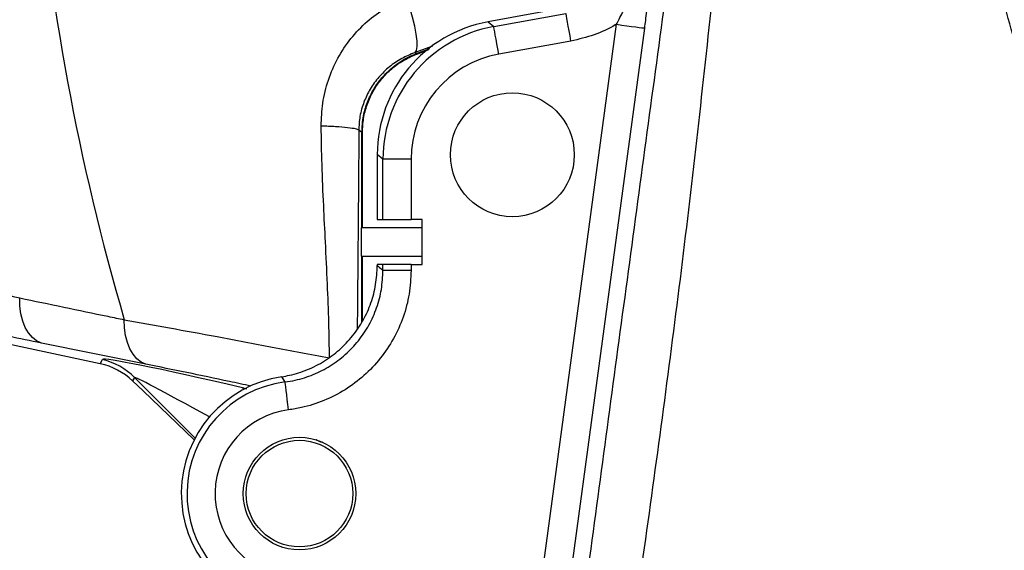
# Model space of a CAD drawing. Extents: x 0 to 8410, y 0 to 5940.
# Tile 87 of 158: x 4256 to 4431, y 2373 to 2467. Entities that reach past the tile are written whole.
import ezdxf

# ---------------------------------------------------------------- set-up
doc = ezdxf.new("R2010")
doc.units = 0
doc.header["$LTSCALE"] = 10
doc.layers.get('0').update_dxf_attribs({"linetype": 'CONTINUOUS'})
doc.styles.add('SLDTEXTSTYLE0', font='TXT', dxfattribs={"width": 0.605})
doc.dimstyles.new('SLDDIMSTYLE1', dxfattribs={"dimtxt": 50, "dimasz": 50, "dimexe": 0, "dimexo": 0.0625, "dimgap": 12.5, "dimtad": 1, "dimdec": 1, "dimrnd": 1e-09, "dimzin": 12, "dimtxsty": 'SLDTEXTSTYLE0', "dimsah": 1, "dimcen": 0.09, "dimazin": 3, "dimtfac": 1, "dimtofl": 0, "dimtmove": 0, "dimatfit": 3, "dimtolj": 1, "dimtzin": 12})
doc.dimstyles.new('SLDDIMSTYLE10', dxfattribs={"dimtxt": 50, "dimasz": 50, "dimexe": 0, "dimexo": 0.0625, "dimgap": -12.5, "dimtad": 0, "dimtih": 1, "dimtoh": 1, "dimdec": 1, "dimlfac": 0.5, "dimrnd": 1e-09, "dimzin": 12, "dimtxsty": 'SLDTEXTSTYLE0', "dimblk1": 'NONE', "dimsah": 1, "dimcen": 0, "dimazin": 3, "dimtfac": 1, "dimtmove": 0, "dimatfit": 3, "dimtolj": 1})
doc.dimstyles.new('SLDDIMSTYLE2', dxfattribs={"dimtxt": 50, "dimasz": 50, "dimexe": 0, "dimexo": 0.0625, "dimgap": 12.5, "dimtad": 1, "dimdec": 0, "dimrnd": 1e-09, "dimzin": 12, "dimtxsty": 'SLDTEXTSTYLE0', "dimsah": 1, "dimcen": 0.09, "dimazin": 3, "dimtfac": 1, "dimtofl": 0, "dimtmove": 0, "dimatfit": 3, "dimtolj": 1, "dimtzin": 12})

# ---------------------------------------------------------------- blocks, each defined once
blk = doc.blocks.new('_D_1')
at = {"color": 7, "linetype": 'CONTINUOUS'}
for p, q in [((4681.63, 2513.02), (4681.63, 1264.41)), ((4261.63, 1476.98), (4261.63, 1264.41)), ((4681.63, 1279.41), (4261.63, 1279.41))]:
    blk.add_line(p, q, dxfattribs=at)
for points in [[(4261.63, 1279.41), (4311.63, 1271.91), (4311.63, 1286.91)], [(4681.63, 1279.41), (4631.63, 1286.91), (4631.63, 1271.91)]]:
    blk.add_solid(points, dxfattribs=at)
at = {"color": 7, "linetype": 'CONTINUOUS', "insert": (4414.34, 1343.86), "char_height": 50, "attachment_point": 1, "style": 'SLDTEXTSTYLE0'}
blk.add_mtext('420', dxfattribs=at)
blk = doc.blocks.new('_D_4')
at = {"color": 7, "linetype": 'CONTINUOUS'}
for p, q in [((3314.5, 2596.74), (3314.5, 1264.41)), ((4261.63, 1476.98), (4261.63, 1264.41)), ((3314.5, 1279.41), (4261.63, 1279.41))]:
    blk.add_line(p, q, dxfattribs=at)
for points in [[(3314.5, 1279.41), (3364.5, 1271.91), (3364.5, 1286.91)], [(4261.63, 1279.41), (4211.63, 1286.91), (4211.63, 1271.91)]]:
    blk.add_solid(points, dxfattribs=at)
at = {"color": 7, "linetype": 'CONTINUOUS', "insert": (3730.78, 1343.86), "char_height": 50, "attachment_point": 1, "style": 'SLDTEXTSTYLE0'}
blk.add_mtext('947', dxfattribs=at)
blk = doc.blocks.new('_D_5')
at = {"color": 7, "linetype": 'CONTINUOUS'}
for p, q in [((7748.62, 2513.02), (7748.62, 776.49)), ((4261.63, 1476.98), (4261.63, 776.49)), ((4261.63, 791.49), (7748.62, 791.49))]:
    blk.add_line(p, q, dxfattribs=at)
for points in [[(4261.63, 791.49), (4311.63, 783.99), (4311.63, 798.99)], [(7748.62, 791.49), (7698.62, 798.99), (7698.62, 783.99)]]:
    blk.add_solid(points, dxfattribs=at)
at = {"color": 7, "linetype": 'CONTINUOUS', "insert": (5928.74, 855.94), "char_height": 50, "attachment_point": 1, "style": 'SLDTEXTSTYLE0'}
blk.add_mtext('3487', dxfattribs=at)
blk = doc.blocks.new('_D_6')
at = {"color": 7, "linetype": 'CONTINUOUS'}
for p, q in [((4661.63, 2533.02), (3022.36, 2533.02)), ((3037.36, 1533.02), (3037.36, 2533.02)), ((4543.1, 1533.02), (3022.36, 1533.02))]:
    blk.add_line(p, q, dxfattribs=at)
for points in [[(3037.36, 2533.02), (3029.86, 2483.02), (3044.86, 2483.02)], [(3037.36, 1533.02), (3044.86, 1583.02), (3029.86, 1583.02)]]:
    blk.add_solid(points, dxfattribs=at)
at = {"color": 7, "linetype": 'CONTINUOUS', "insert": (2972.9, 1956.63), "char_height": 50, "attachment_point": 1, "rotation": 90, "style": 'SLDTEXTSTYLE0'}
blk.add_mtext('1000', dxfattribs=at)
blk = doc.blocks.new('_D_9')
at = {"color": 7, "linetype": 'CONTINUOUS'}
for p, q in [((6136.63, 4639.08), (2746.63, 4639.08)), ((2761.63, 4639.08), (2761.63, 1533.02)), ((3861.91, 1533.02), (2746.63, 1533.02))]:
    blk.add_line(p, q, dxfattribs=at)
for points in [[(2761.63, 4639.08), (2754.13, 4589.08), (2769.13, 4589.08)], [(2761.63, 1533.02), (2769.13, 1583.02), (2754.13, 1583.02)]]:
    blk.add_solid(points, dxfattribs=at)
at = {"color": 7, "linetype": 'CONTINUOUS', "insert": (2697.18, 3009.66), "char_height": 50, "attachment_point": 1, "rotation": 90, "style": 'SLDTEXTSTYLE0'}
blk.add_mtext('3106', dxfattribs=at)
blk = doc.blocks.new('_D_25')
at = {"color": 7, "linetype": 'CONTINUOUS'}
for p, q in [((2062.62, 5429.6), (2293.31, 4952.44)), ((2293.31, 4952.44), (2402.63, 4726.35)), ((2433.35, 4741.69), (2433.35, 4820.85)), ((2433.35, 4820.85), (2655.21, 4820.85)), ((2655.21, 4820.85), (2655.21, 4741.69)), ((2655.21, 4741.69), (2433.35, 4741.69)), ((2402.63, 4726.35), (2660.94, 4726.35))]:
    blk.add_line(p, q, dxfattribs=at)
blk.add_arc((2177.97, 5191.02), 4417.95, 270.87652, 299.0424, dxfattribs=at)
blk.add_solid([(2293.31, 4952.44), (2308.32, 4904.16), (2321.83, 4910.69)], dxfattribs=at)
at = {"color": 7, "linetype": 'CONTINUOUS', "char_height": 50, "attachment_point": 1, "style": 'SLDTEXTSTYLE0'}
for s, insert in [('%%c', (2450.54, 4806.14)), ('265', (2523.44, 4806.28))]:
    blk.add_mtext(s, dxfattribs=dict(at, insert=insert))
blk = doc.blocks.new('_NONE')

msp = doc.modelspace()

# ---------------------------------------------------------------- linework, layer by layer
at = {"color": 7, "linetype": 'CONTINUOUS'}
for p, q in [((4352.597276, 2469.04086), (4339.320751, 2466.630985)), ((4326.635162, 2460.903098), (4328.775728, 2461.703648)), ((4316.991219, 2430.021753), (4316.991219, 2446.971108)), ((4319.634052, 2443.049182), (4319.634052, 2431.521763)), ((4319.634052, 2431.521763), (4320.643516, 2431.521763)), ((4320.643516, 2431.521763), (4325.636665, 2431.521763)), ((4327.634053, 2431.521763), (4325.636665, 2431.521763)), ((4327.634053, 2423.521747), (4327.634053, 2431.521763)), ((4316.77852, 2430.021753), (4316.77852, 2425.021757)), ((4316.77852, 2430.021753), (4316.897052, 2430.021753)), ((4316.991219, 2430.021753), (4316.897052, 2430.021753)), ((4327.634053, 2430.021753), (4316.991219, 2430.021753)), ((4270.414614, 2405.90321), (4172.455566, 2426.769187)), ((4316.897052, 2425.021757), (4316.77852, 2425.021757)), ((4316.897052, 2425.021757), (4316.991219, 2425.021757)), ((4316.991219, 2413.452734), (4316.991219, 2425.021757)), ((4316.991219, 2425.021757), (4327.634053, 2425.021757)), ((4319.634052, 2423.521747), (4319.634052, 2423.353781)), ((4320.643516, 2423.521747), (4319.634052, 2423.521747)), ((4325.636665, 2423.521747), (4320.643516, 2423.521747)), ((4325.636665, 2423.521747), (4327.634053, 2423.521747)), ((4278.013293, 2401.091089), (4276.142001, 2402.884771)), ((4287.100569, 2392.380645), (4278.013293, 2401.091089))]:
    msp.add_line(p, q, dxfattribs=at)
at = {"color": 8, "linetype": 'CONTINUOUS'}
for p, q in [((4340.330208, 2465.788235), (4353.154862, 2468.116094)), ((4339.320751, 2466.630985), (4340.330208, 2465.788235)), ((4347.226696, 2355.600526), (4362.133185, 2466.182639)), ((4367.085347, 2465.515067), (4352.178859, 2354.933013)), ((4329.445178, 2462.296118), (4326.345371, 2461.167802)), ((4326.602006, 2460.991194), (4328.974107, 2461.879243)), ((4354.046615, 2463.203241), (4341.22196, 2460.875382)), ((4326.345371, 2461.167802), (4326.602006, 2460.991194)), ((4316.991219, 2446.971108), (4316.897052, 2446.971108)), ((4316.897052, 2430.021753), (4316.897052, 2446.971108)), ((4320.643516, 2442.206492), (4319.634052, 2443.049182)), ((4325.636665, 2442.206492), (4320.643516, 2442.206492)), ((4320.643516, 2431.521763), (4320.643516, 2442.206492)), ((4325.636665, 2442.206492), (4325.636665, 2431.521763)), ((4316.897052, 2413.312604), (4316.897052, 2425.021757)), ((4320.643516, 2422.47652), (4320.643516, 2423.521747)), ((4325.636665, 2423.521747), (4325.636665, 2422.47652)), ((4325.636665, 2422.47652), (4320.643516, 2422.47652)), ((4278.497238, 2405.833234), (4259.951019, 2409.578909)), ((4270.414614, 2405.90321), (4270.833468, 2406.648566)), ((4276.475396, 2403.478016), (4276.142001, 2402.884771)), ((4287.26214, 2392.691304), (4276.475396, 2403.478016)), ((4295.674326, 2401.652088), (4296.44523, 2401.507844)), ((4295.674326, 2401.652088), (4295.947077, 2401.384582))]:
    msp.add_line(p, q, dxfattribs=at)
at = {"color": 8, "linetype": 'CONTINUOUS', "flags": 128}
for points in [[(4326.345371, 2461.167802), (4326.595457, 2461.545338), (4326.716663, 2462.229719), (4326.704847, 2463.197579), (4326.56041, 2464.415659), (4326.288292, 2465.842475), (4325.897807, 2467.429091), (4325.402314, 2469.121208), (4324.818762, 2470.861067)], [(4354.046615, 2463.203241), (4353.878142, 2464.131405), (4353.71572, 2465.026249), (4353.565181, 2465.855588), (4353.431935, 2466.589679), (4353.320765, 2467.202117), (4353.235664, 2467.670967), (4353.179695, 2467.979302), (4353.154862, 2468.116094)], [(4341.22196, 2460.875382), (4341.053488, 2461.803545), (4340.891065, 2462.69839), (4340.740526, 2463.527729), (4340.60728, 2464.26182), (4340.49611, 2464.874257), (4340.411009, 2465.343108), (4340.355041, 2465.651442), (4340.330208, 2465.788235)], [(4362.133185, 2466.182639), (4363.078678, 2466.055145), (4363.98943, 2465.932419), (4364.831971, 2465.818812), (4365.575345, 2465.718617), (4366.192231, 2465.635468), (4366.659971, 2465.572407), (4366.961362, 2465.531756), (4367.085347, 2465.515067)], [(4326.635162, 2460.903098), (4326.628903, 2460.919728), (4326.623248, 2460.934748), (4326.618189, 2460.948219), (4326.613741, 2460.96002), (4326.609897, 2460.970272), (4326.606656, 2460.978855), (4326.604026, 2460.985829), (4326.602006, 2460.991194)], [(4316.33454, 2447.360446), (4316.275211, 2436.977496), (4316.239862, 2432.175567), (4316.218661, 2429.490556), (4316.207176, 2428.077092), (4316.201212, 2427.352597), (4316.198176, 2426.985909), (4316.196645, 2426.801433), (4316.195874, 2426.708927), (4316.19549, 2426.662614), (4316.195296, 2426.639428), (4316.195199, 2426.627864), (4316.195151, 2426.622083), (4316.195129, 2426.619162), (4316.195114, 2426.617731), (4316.19511, 2426.616957), (4316.195106, 2426.616599), (4316.195106, 2426.61642), (4316.195103, 2426.616361), (4316.195103, 2426.616301), (4316.195103, 2426.616301), (4316.195103, 2426.616241), (4316.195103, 2426.616241), (4316.184929, 2425.411393), (4316.106638, 2416.260113), (4316.072146, 2412.085165)], [(4316.897052, 2446.971108), (4316.584909, 2447.187175), (4316.33454, 2447.360446)], [(4259.951019, 2409.578909), (4259.108979, 2409.966518), (4258.340388, 2410.56781), (4257.662879, 2411.369016), (4257.091995, 2412.351717), (4256.64083, 2413.493504), (4256.319736, 2414.76803), (4256.136077, 2416.146089), (4256.094068, 2417.596151)], [(4278.497238, 2405.833234), (4277.669301, 2406.214644), (4276.913034, 2406.805624), (4276.245441, 2407.592942), (4275.681532, 2408.558835), (4275.233985, 2409.681668), (4274.912862, 2410.936047), (4274.725383, 2412.29396), (4274.675764, 2413.72471)], [(4303.881971, 2397.718121), (4303.760642, 2398.653616), (4303.643668, 2399.555554), (4303.535255, 2400.391449), (4303.439295, 2401.131322), (4303.359235, 2401.748587), (4303.297954, 2402.221133), (4303.257646, 2402.531912), (4303.239761, 2402.669777)]]:
    msp.add_lwpolyline(points, dxfattribs=at)
at = {"color": 7, "linetype": 'CONTINUOUS'}
for centre, radius in [((4343.634054, 2443.021738), 11), ((4305.810906, 2382.845303), 10), ((4305.810906, 2382.845303), 9.464102)]:
    msp.add_circle(centre, radius, dxfattribs=at)
at = {"color": 8, "linetype": 'CONTINUOUS'}
for centre, radius, start, end in [((4681.634054, 2533.021738), 424.083513, 172.86898315, 196.33813442), ((4267.984644, 2394.974019), 12.017106, 45.04465104, 76.28667317), ((4305.810906, 2382.845303), 19.990538, 97.38974401, 260), ((4305.810906, 2382.845303), 14.99739, 97.38974401, 260)]:
    msp.add_arc(centre, radius, start, end, dxfattribs=at)
at = {"color": 7, "linetype": 'CONTINUOUS'}
msp.add_arc((4305.810906, 2382.845303), 21, 98.63195384, 260, dxfattribs=at)
for centre, major_axis, ratio, start_param, end_param in [((4343.66699, 2442.994242), (-18.466659, 15.416456), 0.9976777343, 5.5887100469, 6.9776605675), ((4267.522996, 2394.152446), (10.4347, 6.49519), 0.9690681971, 0.2423764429, 0.788448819)]:
    msp.add_ellipse(centre, major_axis=major_axis, ratio=ratio, start_param=start_param, end_param=end_param, dxfattribs=at)
at = {"color": 8, "linetype": 'CONTINUOUS'}
for centre, major_axis, ratio, start_param, end_param in [((4344.662738, 2442.162965), (18.448811, -15.401556), 0.9986429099, 2.4471173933, 3.8360679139), ((4344.662738, 2442.162965), (-14.619438, 12.204694), 0.9976777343, 5.5887100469, 6.9776605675), ((4311.969391, 2396.582691), (41.139184, -10.057659), 0.027197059, 1.9846969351, 3.134001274), ((4309.137666, 2384.938511), (32.661277, -18.542063), 0.0157191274, 2.212736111, 3.1461765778)]:
    msp.add_ellipse(centre, major_axis=major_axis, ratio=ratio, start_param=start_param, end_param=end_param, dxfattribs=at)
for points, knots in [([(4406.189712, 2272.154261), (4412.875527, 2291.131599), (4421.873058, 2316.67062), (4433.366218, 2348.701058), (4439.160462, 2364.731391), (4442.76477, 2377.450467), (4444.360716, 2385.926919), (4445.332328, 2393.720848), (4445.819222, 2401.260519), (4445.82666, 2409.281425), (4445.20111, 2418.567875), (4443.621867, 2428.587461), (4440.971547, 2439.23079), (4437.736065, 2448.593526), (4434.777603, 2456.927253), (4431.765273, 2466.876341), (4428.470361, 2479.510866), (4425.531967, 2494.952915), (4423.544316, 2510.653322), (4422.634029, 2525.695567), (4422.601245, 2540.006693), (4423.285119, 2553.489024), (4424.758315, 2567.619176), (4427.156942, 2582.338335), (4430.601829, 2597.638673), (4435.023113, 2612.890013), (4440.443698, 2628.022871), (4446.143276, 2641.291225), (4451.756997, 2652.648734), (4457.898274, 2663.847104), (4465.605516, 2676.301403), (4474.400585, 2688.706634), (4483.363122, 2699.940696), (4492.350461, 2710.070446), (4502.555943, 2720.407252), (4513.716925, 2730.481355), (4525.882382, 2740.216665), (4538.795593, 2749.351382), (4552.464518, 2757.770508), (4565.23902, 2764.58348), (4576.739617, 2769.974884), (4588.551461, 2774.91998), (4602.385414, 2779.850747), (4618.202917, 2784.363913), (4634.160545, 2787.862664), (4648.449337, 2790.069213), (4661.07016, 2791.333243), (4673.836034, 2792.079773), (4688.499293, 2792.14467), (4702.32733, 2791.3682), (4710.604154, 2790.428891), (4713.407429, 2790.110757)], [0, 0, 0, 0, 0.0851721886, 0.1146216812, 0.1440661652, 0.1572979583, 0.1705328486, 0.1805320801, 0.1905314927, 0.2024956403, 0.2144596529, 0.2298960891, 0.2453709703, 0.2608292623, 0.2718184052, 0.2828089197, 0.3048255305, 0.3270666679, 0.3493070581, 0.3717780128, 0.3908128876, 0.4098612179, 0.4288961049, 0.4509229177, 0.4729500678, 0.4952453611, 0.5180983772, 0.5409509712, 0.5563314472, 0.5717119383, 0.5949996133, 0.6182871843, 0.6360383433, 0.6558102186, 0.6755820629, 0.697498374, 0.7194153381, 0.7415008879, 0.7644128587, 0.7873256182, 0.8027452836, 0.8181649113, 0.8415156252, 0.8648671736, 0.8877472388, 0.9106265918, 0.9260256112, 0.9414246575, 0.9647413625, 0.9880582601, 1, 1, 1, 1]), ([(4793.548109, 2142.577221), (4823.534477, 2217.15171), (4863.243029, 2315.904749), (4905.66641, 2418.530972), (4918.322257, 2451.480927), (4922.836275, 2465.860733), (4926.428715, 2480.424088), (4929.102726, 2495.181908), (4930.813853, 2508.857633), (4931.780755, 2522.824909), (4931.957773, 2536.966374), (4931.318792, 2551.314625), (4929.87996, 2565.385692), (4927.679066, 2579.213791), (4924.76329, 2592.684393), (4921.049765, 2606.18356), (4916.537428, 2619.586424), (4911.195318, 2632.917759), (4904.692435, 2646.767935), (4896.870493, 2661.003667), (4887.697668, 2675.313786), (4877.627082, 2688.875785), (4866.779235, 2701.605716), (4855.813616, 2712.868119), (4844.934599, 2722.76729), (4834.179662, 2731.523374), (4822.866532, 2739.724665), (4810.927057, 2747.398161), (4798.470797, 2754.439398), (4785.66902, 2760.736131), (4772.651868, 2766.244501), (4759.468774, 2770.966813), (4745.980927, 2774.961202), (4732.252385, 2778.195651), (4718.301036, 2780.66227), (4703.427334, 2782.434178), (4687.659662, 2783.339746), (4670.917913, 2783.194842), (4654.054211, 2781.900082), (4637.155762, 2779.441443), (4621.479497, 2776.0583), (4607.026174, 2771.998751), (4593.782771, 2767.457961), (4580.760291, 2762.148022), (4568.023094, 2756.098952), (4555.586049, 2749.322509), (4542.70786, 2741.338977), (4529.563106, 2731.964771), (4516.417351, 2721.184611), (4504.106147, 2709.614492), (4492.709694, 2697.36993), (4482.094407, 2684.314361), (4472.337448, 2670.483872), (4463.495989, 2655.987946), (4455.704739, 2641.020328), (4449.016854, 2625.710386), (4443.797476, 2611.219475), (4439.809425, 2597.7026), (4436.856783, 2585.394952), (4434.561555, 2573.144813), (4432.919248, 2561.224791), (4431.834533, 2549.480678), (4431.27474, 2538.034713), (4431.244253, 2525.34308), (4431.914322, 2511.431873), (4433.508047, 2496.223591), (4435.990204, 2481.102975), (4438.897822, 2467.824317), (4442.149375, 2456.460586), (4445.174019, 2446.85453), (4447.66923, 2437.067359), (4449.441526, 2427.057306), (4450.515705, 2416.904184), (4450.857698, 2406.610373), (4450.445459, 2396.2753), (4449.395084, 2387.001861), (4447.641758, 2377.241024), (4445.132449, 2367.029955), (4441.586123, 2355.393715), (4437.640645, 2343.874694), (4433.523395, 2332.411009), (4427.262534, 2314.255258), (4422.546176, 2299.866657), (4419.093849, 2289.334347)], [0, 0, 0, 0, 0.1660044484, 0.2198264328, 0.2293573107, 0.2388868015, 0.2509342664, 0.2603116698, 0.2698483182, 0.2793849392, 0.2892131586, 0.2990415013, 0.3090324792, 0.3184098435, 0.3279466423, 0.337483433, 0.3473112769, 0.3571391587, 0.3671296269, 0.3788951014, 0.3906604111, 0.4022083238, 0.4137564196, 0.4251779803, 0.4346491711, 0.4441203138, 0.4538067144, 0.4634931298, 0.4734179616, 0.4833427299, 0.4929421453, 0.5025956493, 0.512249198, 0.5219798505, 0.5317105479, 0.5414948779, 0.5529003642, 0.5643057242, 0.5760483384, 0.5878047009, 0.5995474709, 0.6091444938, 0.6187956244, 0.6284469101, 0.6381749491, 0.6479030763, 0.6576841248, 0.6694522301, 0.6812206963, 0.6927700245, 0.7043195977, 0.7157429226, 0.7274965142, 0.7392500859, 0.7507851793, 0.7623202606, 0.7737298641, 0.7825722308, 0.7914148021, 0.7998588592, 0.8083031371, 0.8162569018, 0.8242105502, 0.8319628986, 0.8424611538, 0.852959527, 0.8635271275, 0.8740946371, 0.8810122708, 0.8879320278, 0.8948936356, 0.9018552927, 0.9089092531, 0.9159630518, 0.9231082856, 0.930253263, 0.9352191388, 0.9435822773, 0.9519516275, 0.9603363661, 0.9687274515, 0.9771088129, 1, 1, 1, 1]), ([(4369.155297, 2482.923915), (4368.993605, 2481.423194), (4368.668115, 2478.402203), (4368.173758, 2474.099414), (4367.694943, 2470.183026), (4367.355409, 2467.532153), (4367.144759, 2465.958814), (4367.085347, 2465.515067)], [0, 0, 0, 0, 0.2911279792, 0.5860486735, 0.7565963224, 0.9313500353, 1, 1, 1, 1]), ([(4380.203927, 2481.038918), (4378.452358, 2464.583315), (4374.948993, 2431.669985), (4368.438224, 2382.446062), (4360.15944, 2325.092536), (4350.311026, 2259.582898), (4340.563194, 2197.126352), (4332.177927, 2145.930157), (4326.604829, 2112.598838), (4322.059563, 2085.950998), (4318.63504, 2065.979419), (4315.251422, 2045.992161), (4313.106244, 2032.64495), (4312.033942, 2025.973131)], [0, 0, 0, 0, 0.1078630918, 0.2157400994, 0.3236154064, 0.4855783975, 0.6475402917, 0.7356378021, 0.8237349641, 0.867805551, 0.9118922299, 0.9559579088, 1, 1, 1, 1]), ([(4319.374623, 2088.02556), (4320.177789, 2094.015778), (4324.579901, 2126.847872), (4332.26481, 2184.327458), (4342.492553, 2260.493748), (4351.330594, 2326.262603), (4359.074178, 2383.81874), (4365.728115, 2433.161285), (4370.186394, 2466.043852), (4372.41544, 2482.48445)], [0, 0, 0, 0, 0.0455584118, 0.2497034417, 0.4372436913, 0.6247849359, 0.7498595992, 0.8749350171, 1, 1, 1, 1]), ([(4362.133185, 2466.182639), (4362.28495, 2466.478496), (4362.858817, 2467.597217), (4363.869269, 2469.527798), (4365.534907, 2472.797486), (4367.479653, 2476.950547), (4368.42292, 2480.472976), (4368.89782, 2482.246389)], [0, 0, 0, 0, 0.0555111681, 0.2099035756, 0.3655685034, 0.6805870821, 1, 1, 1, 1]), ([(4309.665168, 2448.117544), (4309.716256, 2449.473309), (4309.821142, 2452.256764), (4310.855367, 2456.333101), (4312.527728, 2460.217012), (4314.855399, 2463.719902), (4317.723104, 2466.725851), (4321.050071, 2469.202646), (4323.562629, 2470.308303), (4324.818762, 2470.861067)], [0, 0, 0, 0, 0.1377856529, 0.2828810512, 0.4279847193, 0.5722058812, 0.7164165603, 0.858224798, 1, 1, 1, 1]), ([(4362.133185, 2466.182639), (4362.064162, 2466.142826), (4360.798122, 2465.412563), (4358.171961, 2464.163218), (4355.43477, 2463.526268), (4354.046615, 2463.203241)], [0, 0, 0, 0, 0.0276335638, 0.5068684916, 1, 1, 1, 1]), ([(4326.345371, 2461.167802), (4325.540578, 2460.837221), (4323.909888, 2460.167391), (4321.757743, 2458.678857), (4319.86214, 2456.858939), (4318.33578, 2454.759434), (4317.196167, 2452.394046), (4316.478626, 2449.918367), (4316.381002, 2448.185265), (4316.33454, 2447.360446)], [0, 0, 0, 0, 0.1452291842, 0.2942667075, 0.4385518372, 0.5868137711, 0.7257906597, 0.869498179, 1, 1, 1, 1]), ([(4316.897052, 2446.971108), (4316.953918, 2447.964452), (4317.058997, 2449.799984), (4317.841223, 2452.376882), (4318.937452, 2454.658829), (4320.41725, 2456.720247), (4322.619891, 2458.910445), (4324.793631, 2460.274697), (4326.354891, 2460.893284), (4326.602006, 2460.991194)], [0, 0, 0, 0, 0.164297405, 0.3035940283, 0.4428924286, 0.5822979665, 0.7217022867, 0.9559511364, 1, 1, 1, 1]), ([(4316.33454, 2447.360446), (4316.203866, 2447.439255), (4315.936612, 2447.600434), (4314.462753, 2447.82229), (4312.348911, 2448.007681), (4310.546473, 2448.081466), (4309.665168, 2448.117544)], [0, 0, 0, 0, 0.24447575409, 0.49999976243, 0.75552395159, 1, 1, 1, 1]), ([(4311.140003, 2406.93586), (4311.109348, 2409.019799), (4311.045108, 2413.386973), (4310.774726, 2420.254495), (4310.444421, 2427.177442), (4310.084293, 2434.24746), (4309.789711, 2441.110091), (4309.705772, 2445.832938), (4309.665168, 2448.117544)], [0, 0, 0, 0, 0.15235321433, 0.31927669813, 0.50084386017, 0.65679668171, 0.83398056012, 1, 1, 1, 1]), ([(4174.116368, 2438.426306), (4176.947434, 2437.673738), (4182.617048, 2436.166614), (4191.078101, 2433.941666), (4199.496701, 2431.74582), (4207.565505, 2429.660704), (4215.259545, 2427.690277), (4222.584259, 2425.831464), (4229.797359, 2424.018697), (4237.885049, 2422.008144), (4246.76612, 2419.82839), (4252.979427, 2418.341505), (4256.094068, 2417.596151)], [0, 0, 0, 0, 0.0965428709, 0.1933408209, 0.2909165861, 0.3887546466, 0.4769995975, 0.5654410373, 0.6544887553, 0.7437445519, 0.8715428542, 1, 1, 1, 1]), ([(4259.951019, 2409.578909), (4256.072404, 2410.3697), (4248.314941, 2411.951328), (4235.732219, 2414.621139), (4222.531928, 2417.494655), (4210.475948, 2420.183088), (4199.955442, 2422.578597), (4191.062822, 2424.611823), (4182.065252, 2426.767524), (4175.957586, 2428.069511), (4172.936928, 2428.884079), (4172.936486, 2428.884198)], [0, 0, 0, 0, 0.1507868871, 0.3015827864, 0.4568565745, 0.6121348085, 0.7085690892, 0.805003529, 0.9024946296, 0.9999857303, 1, 1, 1, 1]), ([(4319.634052, 2423.353781), (4319.907293, 2423.117862), (4320.243783, 2422.827332), (4320.580267, 2422.532028), (4320.643516, 2422.47652)], [0, 0, 0, 0, 0.81202923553, 1, 1, 1, 1]), ([(4303.239761, 2402.669777), (4303.849513, 2402.765662), (4305.567201, 2403.035772), (4308.303766, 2403.922028), (4311.313673, 2405.451858), (4314.015279, 2407.482689), (4316.346332, 2409.929633), (4318.22602, 2412.742471), (4319.606087, 2415.827482), (4320.47782, 2419.105345), (4320.588284, 2421.35279), (4320.643516, 2422.47652)], [0, 0, 0, 0, 0.0643239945, 0.1812025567, 0.2980791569, 0.4149609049, 0.5318416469, 0.6488676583, 0.7658928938, 0.8829457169, 1, 1, 1, 1]), ([(4325.636665, 2422.47652), (4325.5668, 2421.072359), (4325.427072, 2418.264032), (4324.335589, 2414.168309), (4322.609447, 2410.313292), (4320.259379, 2406.797912), (4317.345886, 2403.739268), (4313.969923, 2401.200166), (4310.209047, 2399.286614), (4306.78998, 2398.177208), (4304.64373, 2397.83838), (4303.881971, 2397.718121)], [0, 0, 0, 0, 0.1170340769, 0.2340685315, 0.3511099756, 0.4681520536, 0.5850533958, 0.7019566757, 0.8188257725, 0.9356966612, 1, 1, 1, 1]), ([(4256.094068, 2417.596151), (4261.317503, 2416.509224), (4267.504571, 2415.221779), (4273.709369, 2413.926456), (4274.675764, 2413.72471)], [0, 0, 0, 0, 0.8442503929, 1, 1, 1, 1]), ([(4274.675764, 2413.72471), (4277.336228, 2413.248833), (4282.669152, 2412.294933), (4291.466358, 2410.673117), (4300.923464, 2408.898204), (4307.728825, 2407.591063), (4311.140003, 2406.93586)], [0, 0, 0, 0, 0.2351975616, 0.4714557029, 0.7350679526, 1, 1, 1, 1]), ([(4297.160747, 2401.935031), (4295.888249, 2402.20854), (4291.995323, 2403.045281), (4285.723501, 2404.359539), (4280.909292, 2405.341329), (4278.497238, 2405.833234)], [0, 0, 0, 0, 0.1950440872, 0.5966944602, 1, 1, 1, 1]), ([(4303.239761, 2402.669777), (4303.20399, 2402.728905), (4303.013683, 2403.043466), (4302.817992, 2403.354692), (4302.659085, 2403.607418)], [0, 0, 0, 0, 0.1879673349, 1, 1, 1, 1]), ([(4295.674326, 2401.652088), (4295.674342, 2401.652088), (4295.885019, 2401.65209), (4296.10154, 2401.541995), (4296.318045, 2401.431908)], [0, 0, 0, 0, 0.0000766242, 1, 1, 1, 1])]:
    msp.add_open_spline(points, degree=3, knots=knots, dxfattribs=at)
at = {"color": 7, "linetype": 'CONTINUOUS'}
for points, knots in [([(4316.991219, 2446.971108), (4317.032935, 2447.808392), (4317.116367, 2449.482956), (4317.767727, 2451.924909), (4318.797532, 2454.222457), (4320.198346, 2456.319672), (4321.938144, 2458.137564), (4324.061685, 2459.76507), (4325.731869, 2460.503649), (4326.635162, 2460.903098)], [0, 0, 0, 0, 0.1393851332, 0.2787697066, 0.4181198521, 0.5574720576, 0.6967235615, 0.8359776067, 1, 1, 1, 1]), ([(4302.659085, 2403.607418), (4303.124559, 2403.688414), (4304.678752, 2403.958857), (4307.278463, 2404.791634), (4310.272664, 2406.318042), (4312.991953, 2408.35051), (4315.310765, 2410.787679), (4317.207784, 2413.607227), (4318.580746, 2416.67794), (4319.466922, 2419.967027), (4319.577814, 2422.214161), (4319.634052, 2423.353781)], [0, 0, 0, 0, 0.0500106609, 0.16698304, 0.2873370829, 0.4043302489, 0.5247157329, 0.6418385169, 0.7623655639, 0.8794851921, 1, 1, 1, 1]), ([(4309.871139, 2391.983916), (4309.835133, 2391.981959), (4309.762732, 2391.978025), (4309.618635, 2392.001011), (4309.464333, 2392.046583), (4309.301069, 2392.10946), (4309.063007, 2392.22096), (4308.877798, 2392.324923), (4308.760156, 2392.394495), (4308.738927, 2392.407049)], [0, 0, 0, 0, 0.1426780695, 0.2868925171, 0.3845395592, 0.4820350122, 0.6342886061, 0.9340042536, 1, 1, 1, 1])]:
    msp.add_open_spline(points, degree=3, knots=knots, dxfattribs=at)

# ---------------------------------------------------------------- dimensions: what is measured, and where the dimension line sits
dim = msp.add_diameter_dim_2p(p1=(2062.617807, 5429.602355), p2=(2293.312801, 4952.444289), dimstyle='SLDDIMSTYLE10', dxfattribs=at)
dim.commit()
dim.dimension.update_dxf_attribs({"geometry": '_D_25', "text_midpoint": (2544.283743, 4781.269917), "dimtype": 163})
for base, p1, p2, dimstyle, picture, middle in [((2761.634054, 1533.021738), (6156.634054, 4639.083327), (3881.910645, 1533.021738), 'SLDDIMSTYLE2', '_D_9', (2761.634054, 3086.052532)), ((3037.357622, 2533.021738), (4563.097417, 1533.021738), (4681.634054, 2533.021738), 'SLDDIMSTYLE1', '_D_6', (3037.357622, 2033.021738))]:
    dim = msp.add_linear_dim(base=base, p1=p1, p2=p2, angle=90, dimstyle=dimstyle, dxfattribs=at)
    dim.commit()
    dim.dimension.update_dxf_attribs({"geometry": picture, "text_midpoint": middle, "dimtype": 160})
for base, p1, p2, dimstyle, picture, middle in [((4261.634054, 1279.409603), (3314.499411, 2616.736164), (4261.634054, 1496.984796), 'SLDDIMSTYLE2', '_D_4', (3788.066732, 1279.409603)), ((4261.634054, 1279.409603), (4681.634054, 2533.021738), (4261.634054, 1496.984796), 'SLDDIMSTYLE1', '_D_1', (4471.634054, 1279.409603)), ((7748.623204, 791.487598), (4261.634054, 1496.984796), (7748.623204, 2533.021738), 'SLDDIMSTYLE1', '_D_5', (6005.128629, 791.487598))]:
    dim = msp.add_linear_dim(base=base, p1=p1, p2=p2, dimstyle=dimstyle, dxfattribs=at)
    dim.commit()
    dim.dimension.update_dxf_attribs({"geometry": picture, "text_midpoint": middle, "dimtype": 160})

doc.saveas('drawing.dxf')
